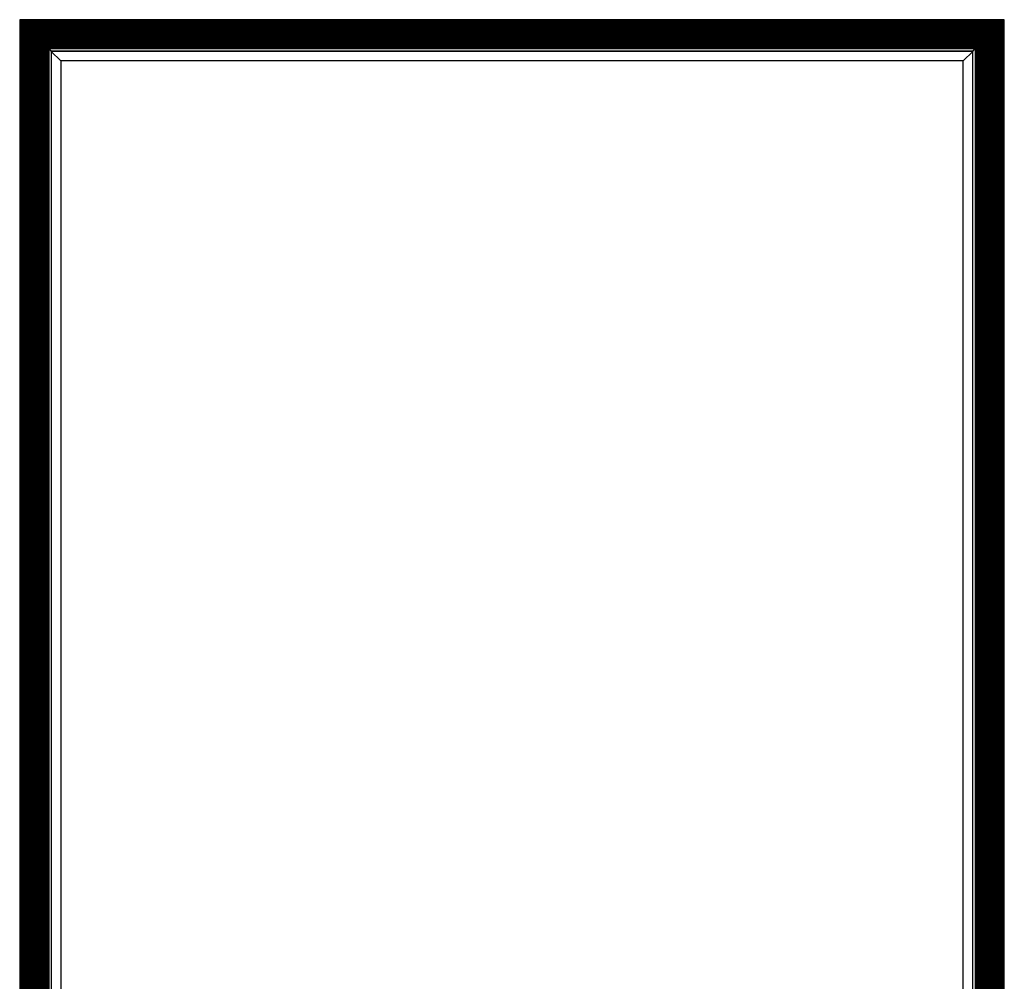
# Model space of a CAD drawing. Header units: millimetres. Extents: x 157 to 977, y 245 to 1049.
# Tile 6 of 9: x 511 to 710, y 469 to 664. Entities that reach past the tile are written whole.
import ezdxf

# ---------------------------------------------------------------- set-up
doc = ezdxf.new("R2010")
doc.units = ezdxf.units.MM

msp = doc.modelspace()

# ---------------------------------------------------------------- linework, layer by layer
at = {"color": 7, "linetype": 'Continuous', "lineweight": 25}
for p, q in [((710.32, 663.58), (511.12, 663.58)), ((511.12, 663.58), (511.12, 663.57)), ((710.32, 663.57), (511.12, 663.57)), ((511.12, 663.57), (511.29, 663.4)), ((511.12, 663.57), (511.12, 245.17)), ((511.13, 663.57), (511.13, 245.17)), ((710.15, 663.4), (511.29, 663.4)), ((511.29, 663.4), (511.35, 663.35)), ((511.3, 663.4), (511.3, 245.17)), ((710.15, 663.4), (710.32, 663.57)), ((710.32, 663.58), (710.32, 663.57)), ((710.32, 663.57), (710.32, 663.58)), ((710.32, 663.57), (710.32, 663.58)), ((710.32, 245.17), (710.32, 663.57)), ((710.32, 245.17), (710.32, 663.57)), ((511.37, 663.33), (511.37, 245.17)), ((511.37, 663.33), (511.43, 663.27)), ((511.43, 663.27), (511.43, 245.17)), ((709.95, 663.2), (511.49, 663.2)), ((511.49, 663.2), (511.55, 663.14)), ((511.5, 663.2), (511.5, 245.17)), ((709.89, 663.14), (511.55, 663.14)), ((511.56, 663.14), (511.56, 245.17)), ((511.63, 663.07), (511.63, 245.17)), ((511.63, 663.07), (511.69, 663.01)), ((511.69, 663.01), (511.69, 245.17)), ((709.69, 662.94), (511.75, 662.94)), ((511.75, 662.94), (511.81, 662.88)), ((511.76, 662.94), (511.76, 245.17)), ((709.63, 662.88), (511.81, 662.88)), ((511.82, 662.88), (511.82, 245.17)), ((511.89, 662.81), (511.89, 245.17)), ((511.89, 662.81), (511.95, 662.75)), ((511.95, 662.75), (511.95, 245.17)), ((709.43, 662.68), (512.01, 662.68)), ((512.01, 662.68), (512.07, 662.62)), ((512.02, 662.68), (512.02, 245.17)), ((709.37, 662.62), (512.07, 662.62)), ((512.08, 662.62), (512.08, 245.17)), ((512.15, 662.55), (512.15, 245.17)), ((512.15, 662.55), (512.21, 662.49)), ((512.21, 662.49), (512.21, 245.17)), ((709.17, 662.42), (512.27, 662.42)), ((512.27, 662.42), (512.33, 662.36)), ((512.28, 662.42), (512.28, 245.17)), ((709.11, 662.36), (512.33, 662.36)), ((512.33, 662.36), (512.39, 662.31)), ((512.34, 662.36), (512.34, 245.17)), ((512.41, 662.29), (512.41, 245.17)), ((512.41, 662.29), (512.47, 662.23)), ((512.47, 662.23), (512.47, 245.17)), ((708.91, 662.16), (512.53, 662.16)), ((512.53, 662.16), (512.59, 662.1)), ((512.54, 662.16), (512.54, 245.17)), ((708.85, 662.1), (512.59, 662.1)), ((512.6, 662.1), (512.6, 245.17)), ((512.67, 662.03), (512.67, 245.17)), ((512.67, 662.03), (512.73, 661.97)), ((512.73, 661.97), (512.73, 245.17)), ((708.65, 661.9), (512.79, 661.9)), ((512.79, 661.9), (512.85, 661.84)), ((512.8, 661.9), (512.8, 245.17)), ((708.59, 661.84), (512.85, 661.84)), ((512.86, 661.84), (512.86, 245.17)), ((512.93, 661.77), (512.93, 245.17)), ((512.93, 661.77), (512.99, 661.71)), ((512.99, 661.71), (512.99, 245.17)), ((708.39, 661.64), (513.05, 661.64)), ((513.05, 661.64), (513.11, 661.58)), ((513.06, 661.64), (513.06, 245.17)), ((708.33, 661.58), (513.11, 661.58)), ((513.12, 661.58), (513.12, 245.17)), ((513.19, 661.51), (513.19, 245.17)), ((513.19, 661.51), (513.25, 661.45)), ((513.25, 661.45), (513.25, 245.17)), ((708.13, 661.38), (513.31, 661.38)), ((513.31, 661.38), (513.37, 661.32)), ((513.32, 661.38), (513.32, 245.17)), ((708.07, 661.32), (708.13, 661.38)), ((708.33, 661.58), (708.39, 661.64)), ((708.59, 661.84), (708.65, 661.9)), ((708.85, 662.1), (708.91, 662.16)), ((709.11, 662.36), (709.17, 662.42)), ((709.31, 662.56), (709.37, 662.62)), ((709.37, 662.62), (709.43, 662.68)), ((709.63, 662.88), (709.69, 662.94)), ((709.89, 663.14), (709.95, 663.2)), ((708.07, 661.32), (513.37, 661.32)), ((513.43, 661.27), (513.37, 661.32)), ((513.38, 661.32), (513.38, 245.17)), ((513.45, 661.25), (513.45, 245.17)), ((513.45, 661.25), (513.51, 661.19)), ((513.51, 661.19), (513.51, 245.17)), ((707.87, 661.12), (513.57, 661.12)), ((513.57, 661.12), (513.63, 661.06)), ((513.58, 661.12), (513.58, 245.17)), ((707.81, 661.06), (513.63, 661.06)), ((513.69, 661.01), (513.63, 661.06)), ((513.64, 661.06), (513.64, 245.17)), ((513.71, 660.99), (513.71, 245.17)), ((513.71, 660.99), (513.77, 660.93)), ((513.77, 660.93), (513.77, 245.17)), ((707.61, 660.86), (513.83, 660.86)), ((513.83, 660.86), (513.89, 660.8)), ((513.84, 660.86), (513.84, 245.17)), ((707.55, 660.8), (513.89, 660.8)), ((513.9, 660.8), (513.9, 245.17)), ((513.97, 660.73), (513.97, 245.17)), ((513.97, 660.73), (514.03, 660.67)), ((514.03, 660.67), (514.03, 245.17)), ((707.35, 660.6), (514.09, 660.6)), ((514.09, 660.6), (514.15, 660.54)), ((514.1, 660.6), (514.1, 245.17)), ((707.29, 660.54), (514.15, 660.54)), ((514.16, 660.54), (514.16, 245.17)), ((514.23, 660.47), (514.23, 245.17)), ((514.23, 660.47), (514.29, 660.41)), ((514.29, 660.41), (514.29, 245.17)), ((707.09, 660.34), (514.35, 660.34)), ((514.35, 660.34), (514.41, 660.28)), ((514.36, 660.34), (514.36, 245.17)), ((707.03, 660.28), (514.41, 660.28)), ((514.42, 660.28), (514.42, 245.17)), ((514.49, 660.21), (514.49, 245.17)), ((514.49, 660.21), (514.55, 660.15)), ((514.55, 660.15), (514.55, 245.17)), ((706.83, 660.08), (514.61, 660.08)), ((514.61, 660.08), (514.67, 660.02)), ((514.62, 660.08), (514.62, 245.17)), ((706.77, 660.02), (514.67, 660.02)), ((514.67, 660.02), (514.73, 659.97)), ((514.68, 660.02), (514.68, 245.17)), ((514.75, 659.95), (514.75, 245.17)), ((514.75, 659.95), (514.81, 659.89)), ((514.81, 659.89), (514.81, 245.17)), ((706.57, 659.82), (514.87, 659.82)), ((514.87, 659.82), (514.93, 659.76)), ((514.88, 659.82), (514.88, 245.17)), ((706.51, 659.76), (514.93, 659.76)), ((514.94, 659.76), (514.94, 245.17)), ((515.01, 659.69), (515.01, 245.17)), ((515.01, 659.69), (515.07, 659.63)), ((515.07, 659.63), (515.07, 245.17)), ((706.31, 659.56), (515.13, 659.56)), ((515.13, 659.56), (515.19, 659.5)), ((515.14, 659.56), (515.14, 245.17)), ((706.25, 659.5), (515.19, 659.5)), ((515.19, 659.5), (515.25, 659.45)), ((515.2, 659.5), (515.2, 245.17)), ((515.27, 659.43), (515.27, 245.17)), ((515.27, 659.43), (515.33, 659.37)), ((515.33, 659.37), (515.33, 245.17)), ((706.25, 659.5), (706.31, 659.56)), ((706.51, 659.76), (706.57, 659.82)), ((706.77, 660.02), (706.83, 660.08)), ((707.03, 660.28), (707.09, 660.34)), ((707.29, 660.54), (707.35, 660.6)), ((707.55, 660.8), (707.61, 660.86)), ((707.81, 661.06), (707.87, 661.12)), ((706.05, 659.3), (515.39, 659.3)), ((515.39, 659.3), (515.45, 659.24)), ((515.4, 659.3), (515.4, 245.17)), ((705.99, 659.24), (515.45, 659.24)), ((515.46, 659.24), (515.46, 245.17)), ((515.53, 659.17), (515.51, 659.19)), ((515.53, 659.17), (515.53, 245.17)), ((515.53, 659.17), (515.59, 659.11)), ((515.59, 659.11), (515.59, 245.17)), ((705.79, 659.04), (515.65, 659.04)), ((515.65, 659.04), (515.71, 658.98)), ((515.66, 659.04), (515.66, 245.17)), ((705.73, 658.98), (515.71, 658.98)), ((515.71, 658.98), (515.76, 658.93)), ((515.72, 658.98), (515.72, 245.17)), ((515.79, 658.91), (515.79, 245.17)), ((515.79, 658.91), (515.85, 658.85)), ((515.85, 658.85), (515.85, 245.17)), ((705.53, 658.78), (515.91, 658.78)), ((515.91, 658.78), (515.97, 658.72)), ((515.92, 658.78), (515.92, 245.17)), ((705.47, 658.72), (515.97, 658.72)), ((515.98, 658.72), (515.98, 245.17)), ((516.03, 658.67), (516.05, 658.65)), ((516.05, 658.65), (516.05, 245.17)), ((516.05, 658.65), (516.11, 658.59)), ((516.11, 658.59), (516.11, 245.17)), ((705.27, 658.52), (516.17, 658.52)), ((516.17, 658.52), (516.23, 658.46)), ((516.18, 658.52), (516.18, 245.17)), ((705.21, 658.46), (516.23, 658.46)), ((516.24, 658.46), (516.24, 245.17)), ((516.31, 658.39), (516.31, 245.17)), ((516.31, 658.39), (516.37, 658.33)), ((516.37, 658.33), (516.37, 245.17)), ((705.01, 658.26), (516.43, 658.26)), ((516.43, 658.26), (516.49, 658.2)), ((516.44, 658.26), (516.44, 245.17)), ((704.95, 658.2), (516.49, 658.2)), ((516.5, 658.2), (516.5, 245.17)), ((516.57, 658.13), (516.57, 245.17)), ((516.57, 658.13), (516.63, 658.07)), ((516.63, 658.07), (516.63, 245.17)), ((704.75, 658), (516.69, 658)), ((516.69, 658), (516.75, 657.94)), ((516.7, 658), (516.7, 245.17)), ((704.69, 657.94), (516.75, 657.94)), ((516.76, 657.94), (516.76, 245.17)), ((516.83, 657.87), (516.83, 245.17)), ((516.83, 657.87), (516.89, 657.81)), ((516.89, 657.81), (516.89, 245.17)), ((704.5, 657.75), (516.94, 657.75)), ((516.95, 657.75), (516.95, 245.17)), ((517.48, 657.22), (516.98, 657.71)), ((704.46, 657.71), (516.98, 657.71)), ((516.99, 657.71), (516.99, 245.17)), ((704.46, 657.71), (703.97, 657.22)), ((704.5, 245.17), (704.5, 657.75)), ((704.5, 657.75), (704.5, 657.75)), ((704.69, 657.94), (704.75, 658)), ((704.95, 658.2), (705.01, 658.26)), ((705.21, 658.46), (705.27, 658.52)), ((705.47, 658.72), (705.53, 658.78)), ((705.73, 658.98), (705.67, 658.92)), ((705.73, 658.98), (705.79, 659.04)), ((705.99, 659.24), (706.05, 659.3)), ((703.97, 657.22), (517.48, 657.22)), ((517.48, 657.21), (517.48, 245.17)), ((703.92, 657.18), (517.52, 657.18)), ((517.52, 657.17), (519.42, 655.27)), ((517.52, 657.17), (517.52, 245.17)), ((517.52, 657.17), (517.52, 245.17)), ((517.52, 657.17), (517.52, 657.17)), ((702.02, 655.27), (703.92, 657.17)), ((703.92, 245.17), (703.92, 657.18)), ((702.02, 655.27), (519.42, 655.27)), ((519.42, 655.27), (519.42, 245.17)), ((701.98, 655.24), (519.46, 655.24)), ((519.46, 655.23), (519.46, 245.17)), ((519.46, 655.23), (519.46, 245.17)), ((701.98, 245.17), (701.98, 655.24)), ((703.92, 627.17), (703.92, 629.57)), ((703.92, 609.97), (703.92, 627.17)), ((703.92, 607.57), (703.92, 609.97))]:
    msp.add_line(p, q, dxfattribs=at)
at = {"color": 8, "linetype": 'Continuous', "lineweight": 25}
for p, q in [((710.15, 245.17), (710.15, 663.4)), ((710.32, 245.17), (710.32, 663.57)), ((710.08, 663.33), (511.36, 663.33)), ((710.02, 663.27), (511.42, 663.27)), ((709.82, 663.07), (511.62, 663.07)), ((709.76, 663.01), (511.68, 663.01)), ((709.56, 662.81), (511.88, 662.81)), ((709.5, 662.75), (511.94, 662.75)), ((709.3, 662.55), (512.14, 662.55)), ((709.24, 662.49), (512.2, 662.49)), ((709.04, 662.29), (512.4, 662.29)), ((708.98, 662.23), (512.46, 662.23)), ((708.78, 662.03), (512.66, 662.03)), ((708.72, 661.97), (512.72, 661.97)), ((708.52, 661.77), (512.92, 661.77)), ((708.46, 661.71), (512.98, 661.71)), ((708.26, 661.51), (513.18, 661.51)), ((708.2, 661.45), (513.24, 661.45)), ((708.13, 245.17), (708.13, 661.38)), ((708.2, 245.17), (708.2, 661.45)), ((708.26, 245.17), (708.26, 661.51)), ((708.33, 245.17), (708.33, 661.58)), ((708.39, 245.17), (708.39, 661.64)), ((708.46, 245.17), (708.46, 661.71)), ((708.52, 245.17), (708.52, 661.77)), ((708.59, 245.17), (708.59, 661.84)), ((708.65, 245.17), (708.65, 661.9)), ((708.72, 245.17), (708.72, 661.97)), ((708.78, 245.17), (708.78, 662.03)), ((708.85, 245.17), (708.85, 662.1)), ((708.91, 245.17), (708.91, 662.16)), ((708.98, 245.17), (708.98, 662.23)), ((709.04, 245.17), (709.04, 662.29)), ((709.11, 245.17), (709.11, 662.36)), ((709.17, 245.17), (709.17, 662.42)), ((709.24, 245.17), (709.24, 662.49)), ((709.3, 245.17), (709.3, 662.55)), ((709.37, 245.17), (709.37, 662.62)), ((709.43, 245.17), (709.43, 662.68)), ((709.5, 245.17), (709.5, 662.75)), ((709.56, 245.17), (709.56, 662.81)), ((709.63, 245.17), (709.63, 662.88)), ((709.69, 245.17), (709.69, 662.94)), ((709.76, 245.17), (709.76, 663.01)), ((709.82, 245.17), (709.82, 663.07)), ((709.89, 245.17), (709.89, 663.14)), ((709.95, 245.17), (709.95, 663.2)), ((710.02, 245.17), (710.02, 663.27)), ((710.08, 245.17), (710.08, 663.33)), ((708, 661.25), (513.44, 661.25)), ((707.94, 661.19), (513.5, 661.19)), ((707.74, 660.99), (513.7, 660.99)), ((707.68, 660.93), (513.76, 660.93)), ((707.48, 660.73), (513.96, 660.73)), ((707.42, 660.67), (514.02, 660.67)), ((707.22, 660.47), (514.22, 660.47)), ((707.16, 660.41), (514.28, 660.41)), ((706.96, 660.21), (514.48, 660.21)), ((706.9, 660.15), (514.54, 660.15)), ((706.7, 659.95), (514.74, 659.95)), ((706.64, 659.89), (514.8, 659.89)), ((706.44, 659.69), (515, 659.69)), ((706.38, 659.63), (515.06, 659.63)), ((706.18, 659.43), (515.26, 659.43)), ((706.12, 659.37), (515.32, 659.37)), ((706.12, 245.17), (706.12, 659.37)), ((706.18, 245.17), (706.18, 659.43)), ((706.25, 245.17), (706.25, 659.5)), ((706.31, 245.17), (706.31, 659.56)), ((706.38, 245.17), (706.38, 659.63)), ((706.44, 245.17), (706.44, 659.69)), ((706.51, 245.17), (706.51, 659.76)), ((706.57, 245.17), (706.57, 659.82)), ((706.64, 245.17), (706.64, 659.89)), ((706.7, 245.17), (706.7, 659.95)), ((706.77, 245.17), (706.77, 660.02)), ((706.83, 245.17), (706.83, 660.08)), ((706.9, 245.17), (706.9, 660.15)), ((706.96, 245.17), (706.96, 660.21)), ((707.03, 245.17), (707.03, 660.28)), ((707.09, 245.17), (707.09, 660.34)), ((707.16, 245.17), (707.16, 660.41)), ((707.22, 245.17), (707.22, 660.47)), ((707.29, 245.17), (707.29, 660.54)), ((707.35, 245.17), (707.35, 660.6)), ((707.42, 245.17), (707.42, 660.67)), ((707.48, 245.17), (707.48, 660.73)), ((707.55, 245.17), (707.55, 660.8)), ((707.61, 245.17), (707.61, 660.86)), ((707.68, 245.17), (707.68, 660.93)), ((707.74, 245.17), (707.74, 660.99)), ((707.81, 245.17), (707.81, 661.06)), ((707.87, 245.17), (707.87, 661.12)), ((707.94, 245.17), (707.94, 661.19)), ((708, 245.17), (708, 661.25)), ((708.07, 245.17), (708.07, 661.32)), ((705.92, 659.17), (515.52, 659.17)), ((705.86, 659.11), (515.58, 659.11)), ((705.66, 658.91), (515.78, 658.91)), ((705.6, 658.85), (515.84, 658.85)), ((705.4, 658.65), (516.04, 658.65)), ((705.34, 658.59), (516.1, 658.59)), ((705.14, 658.39), (516.3, 658.39)), ((705.08, 658.33), (516.36, 658.33)), ((704.88, 658.13), (516.56, 658.13)), ((704.82, 658.07), (516.62, 658.07)), ((704.62, 657.87), (516.82, 657.87)), ((704.56, 657.81), (516.88, 657.81)), ((704.46, 245.17), (704.46, 657.71)), ((704.56, 245.17), (704.56, 657.81)), ((704.62, 245.17), (704.62, 657.87)), ((704.69, 245.17), (704.69, 657.94)), ((704.75, 245.17), (704.75, 658)), ((704.82, 245.17), (704.82, 658.07)), ((704.88, 245.17), (704.88, 658.13)), ((704.95, 245.17), (704.95, 658.2)), ((705.01, 245.17), (705.01, 658.26)), ((705.08, 245.17), (705.08, 658.33)), ((705.14, 245.17), (705.14, 658.39)), ((705.21, 245.17), (705.21, 658.46)), ((705.27, 245.17), (705.27, 658.52)), ((705.34, 245.17), (705.34, 658.59)), ((705.4, 245.17), (705.4, 658.65)), ((705.47, 245.17), (705.47, 658.72)), ((705.53, 245.17), (705.53, 658.78)), ((705.6, 245.17), (705.6, 658.85)), ((705.66, 245.17), (705.66, 658.91)), ((705.73, 245.17), (705.73, 658.98)), ((705.79, 245.17), (705.79, 659.04)), ((705.86, 245.17), (705.86, 659.11)), ((705.92, 245.17), (705.92, 659.17)), ((705.99, 245.17), (705.99, 659.24)), ((706.05, 245.17), (706.05, 659.3)), ((703.92, 657.18), (517.52, 657.18)), ((703.96, 245.17), (703.96, 657.21)), ((701.98, 655.24), (519.46, 655.24)), ((702.02, 245.17), (702.02, 655.27))]:
    msp.add_line(p, q, dxfattribs=at)
at = {"color": 7, "linetype": 'Continuous', "lineweight": 25, "flags": 128}
for points in [[(710.09, 663.34), (710.09, 663.34), (710.1, 663.35), (710.11, 663.36), (710.12, 663.37), (710.12, 663.37), (710.13, 663.38), (710.14, 663.39), (710.14, 663.39), (710.15, 663.4), (710.15, 663.4)], [(511.55, 663.14), (511.56, 663.14), (511.56, 663.13), (511.57, 663.13), (511.57, 663.12), (511.58, 663.11), (511.59, 663.11), (511.59, 663.1), (511.6, 663.09), (511.61, 663.09)], [(512.74, 661.95), (512.74, 661.95), (512.75, 661.94), (512.76, 661.94), (512.76, 661.93), (512.77, 661.92), (512.78, 661.91), (512.78, 661.91), (512.79, 661.9), (512.79, 661.9)], [(512.85, 661.84), (512.86, 661.84), (512.86, 661.83), (512.87, 661.83), (512.87, 661.82), (512.88, 661.81), (512.89, 661.81), (512.89, 661.8), (512.9, 661.79), (512.91, 661.79)], [(513, 661.69), (513, 661.69), (513.01, 661.68), (513.02, 661.68), (513.02, 661.67), (513.03, 661.66), (513.04, 661.65), (513.04, 661.65), (513.05, 661.64), (513.05, 661.64)], [(513.26, 661.43), (513.26, 661.43), (513.27, 661.42), (513.28, 661.42), (513.28, 661.41), (513.29, 661.4), (513.3, 661.39), (513.3, 661.39), (513.31, 661.38), (513.31, 661.38)], [(708.27, 661.52), (708.27, 661.52), (708.28, 661.53), (708.29, 661.54), (708.3, 661.55), (708.3, 661.55), (708.31, 661.56), (708.32, 661.57), (708.32, 661.57), (708.33, 661.58), (708.33, 661.58)], [(708.53, 661.78), (708.53, 661.78), (708.54, 661.79), (708.55, 661.8), (708.56, 661.81), (708.56, 661.81), (708.57, 661.82), (708.58, 661.83), (708.58, 661.83), (708.59, 661.84), (708.59, 661.84)], [(708.65, 661.9), (708.65, 661.9), (708.66, 661.91), (708.66, 661.91), (708.67, 661.92), (708.68, 661.93), (708.69, 661.94), (708.69, 661.94), (708.7, 661.95), (708.71, 661.96), (708.71, 661.96)], [(708.91, 662.16), (708.91, 662.16), (708.92, 662.17), (708.92, 662.17), (708.93, 662.18), (708.94, 662.19), (708.95, 662.2), (708.95, 662.2), (708.96, 662.21), (708.97, 662.22), (708.97, 662.22)], [(709.17, 662.42), (709.17, 662.42), (709.18, 662.43), (709.18, 662.43), (709.19, 662.44), (709.2, 662.45), (709.21, 662.46), (709.21, 662.46), (709.22, 662.47), (709.23, 662.48), (709.23, 662.48)], [(709.57, 662.82), (709.57, 662.82), (709.58, 662.83), (709.59, 662.84), (709.6, 662.85), (709.6, 662.85), (709.61, 662.86), (709.62, 662.87), (709.62, 662.87), (709.63, 662.88), (709.63, 662.88)], [(709.82, 663.07), (709.82, 663.07), (709.83, 663.08), (709.83, 663.08), (709.84, 663.09), (709.85, 663.1), (709.86, 663.11), (709.86, 663.11), (709.87, 663.12), (709.88, 663.13), (709.88, 663.13), (709.89, 663.14), (709.89, 663.14)], [(709.95, 663.2), (709.95, 663.2), (709.96, 663.21), (709.96, 663.21), (709.97, 663.22), (709.98, 663.23), (709.99, 663.24), (709.99, 663.24), (710, 663.25), (710.01, 663.26), (710.01, 663.26)], [(513.78, 660.91), (513.78, 660.91), (513.79, 660.9), (513.8, 660.9), (513.8, 660.89), (513.81, 660.88), (513.82, 660.87), (513.82, 660.87), (513.83, 660.86), (513.83, 660.86)], [(513.89, 660.8), (513.9, 660.8), (513.9, 660.79), (513.91, 660.79), (513.91, 660.78), (513.92, 660.77), (513.93, 660.77), (513.93, 660.76), (513.94, 660.75), (513.95, 660.75)], [(514.3, 660.39), (514.3, 660.39), (514.31, 660.38), (514.32, 660.38), (514.32, 660.37), (514.33, 660.36), (514.34, 660.35), (514.34, 660.35), (514.35, 660.34), (514.35, 660.34)], [(514.41, 660.28), (514.42, 660.28), (514.42, 660.27), (514.43, 660.27), (514.43, 660.26), (514.44, 660.25), (514.45, 660.25), (514.45, 660.24), (514.46, 660.23), (514.47, 660.23)], [(514.56, 660.13), (514.56, 660.13), (514.57, 660.12), (514.58, 660.12), (514.58, 660.11), (514.59, 660.1), (514.6, 660.09), (514.6, 660.09), (514.61, 660.08), (514.61, 660.08)], [(515.08, 659.61), (515.08, 659.61), (515.09, 659.6), (515.1, 659.6), (515.1, 659.59), (515.11, 659.58), (515.12, 659.57), (515.12, 659.57), (515.13, 659.56), (515.13, 659.56)], [(706.31, 659.56), (706.31, 659.56), (706.32, 659.57), (706.32, 659.57), (706.33, 659.58), (706.34, 659.59), (706.35, 659.6), (706.35, 659.6), (706.36, 659.61), (706.37, 659.62), (706.37, 659.62)], [(706.71, 659.96), (706.71, 659.96), (706.72, 659.97), (706.73, 659.98), (706.74, 659.99), (706.74, 659.99), (706.75, 660), (706.76, 660.01), (706.76, 660.01), (706.77, 660.02), (706.77, 660.02)], [(706.97, 660.22), (706.97, 660.22), (706.98, 660.23), (706.99, 660.24), (707, 660.25), (707, 660.25), (707.01, 660.26), (707.02, 660.27), (707.02, 660.27), (707.03, 660.28), (707.03, 660.28)], [(707.61, 660.86), (707.61, 660.86), (707.62, 660.87), (707.62, 660.87), (707.63, 660.88), (707.64, 660.89), (707.65, 660.9), (707.65, 660.9), (707.66, 660.91), (707.67, 660.92), (707.67, 660.92)], [(708.01, 661.26), (708.01, 661.26), (708.02, 661.27), (708.03, 661.28), (708.04, 661.29), (708.04, 661.29), (708.05, 661.3), (708.06, 661.31), (708.06, 661.31), (708.07, 661.32), (708.07, 661.32)], [(515.6, 659.09), (515.6, 659.09), (515.61, 659.08), (515.62, 659.08), (515.62, 659.07), (515.63, 659.06), (515.64, 659.05), (515.64, 659.05), (515.65, 659.04), (515.65, 659.04)], [(515.76, 658.93), (515.77, 658.93), (515.77, 658.92), (515.78, 658.91), (515.78, 658.91), (515.79, 658.91)], [(515.86, 658.83), (515.86, 658.83), (515.87, 658.82), (515.88, 658.82), (515.88, 658.81), (515.89, 658.8), (515.9, 658.79), (515.9, 658.79), (515.91, 658.78), (515.91, 658.78)], [(516.11, 658.59), (516.11, 658.58), (516.11, 658.58), (516.12, 658.58)], [(516.38, 658.31), (516.39, 658.3), (516.4, 658.3), (516.4, 658.29), (516.41, 658.28), (516.42, 658.27), (516.42, 658.27), (516.43, 658.26), (516.43, 658.26)], [(516.63, 658.07), (516.63, 658.06), (516.63, 658.06), (516.64, 658.05), (516.64, 658.05)], [(516.89, 657.81), (516.89, 657.8), (516.89, 657.8), (516.9, 657.79), (516.9, 657.79)], [(704.46, 657.71), (704.47, 657.72), (704.47, 657.72), (704.48, 657.73), (704.49, 657.74), (704.49, 657.74), (704.5, 657.75), (704.5, 657.75), (704.5, 657.75), (704.5, 657.75), (704.5, 657.75), (704.5, 657.75)], [(704.89, 658.14), (704.89, 658.14), (704.9, 658.15), (704.91, 658.16), (704.92, 658.17), (704.92, 658.17), (704.93, 658.18), (704.94, 658.19), (704.94, 658.19), (704.95, 658.2), (704.95, 658.2)], [(703.96, 657.22), (703.95, 657.21), (703.95, 657.2), (703.94, 657.19), (703.93, 657.19), (703.93, 657.18), (703.92, 657.18), (703.92, 657.18), (703.92, 657.18)], [(703.93, 657.18), (703.93, 657.18), (703.93, 657.18), (703.93, 657.18), (703.94, 657.19), (703.94, 657.19), (703.95, 657.2), (703.96, 657.21), (703.97, 657.22)]]:
    msp.add_lwpolyline(points, dxfattribs=at)
at = {"color": 7, "linetype": 'Continuous', "lineweight": 25}
for centre, radius, start, end in [((512.08, 664.06), 1.03, 224.1801, 225.7679), ((511.32, 663.14), 0.167, 41.1328, 48.7998), ((465.23, 616.98), 65.4, 44.9707, 45.0343), ((505.48, 656.93), 8.68, 44.9472, 45.1346), ((512.73, 664.04), 1.47, 224.617, 225.4857), ((474.86, 626.09), 52.14, 44.963, 45.0428), ((548.06, 699.08), 51.23, 224.9593, 225.0472), ((514.22, 665.16), 3.32, 224.7256, 225.2171), ((512.46, 663.24), 0.714, 224.0653, 225.8605), ((483.13, 633.84), 40.81, 44.9524, 45.0543), ((536.32, 686.82), 34.26, 224.9381, 225.0696), ((507.35, 657.76), 6.77, 44.9175, 45.1579), ((514.72, 664.99), 3.55, 224.8675, 225.2285), ((462.68, 612.92), 70.07, 44.9477, 45.007), ((514.28, 664.17), 2.66, 224.6614, 225.2749), ((511.7, 661.44), 1.1, 44.4622, 45.6296), ((507.12, 656.8), 7.62, 44.7317, 45.2774), ((519.4, 668.86), 9.59, 224.7697, 225.2395), ((512.09, 661.47), 0.801, 43.9494, 45.9848), ((513.38, 662.6), 0.909, 224.2532, 225.6632), ((505.4, 654.25), 10.64, 44.9575, 45.1105), ((514.37, 663.07), 1.94, 224.7136, 225.3729), ((480.99, 629.4), 45.47, 44.9562, 45.0553), ((511.92, 660.26), 1.78, 44.5063, 45.4236), ((514.78, 662.96), 2.15, 224.6577, 225.2532), ((657.19, 712.36), 72.07, 314.9791, 315.0444), ((684.67, 685.42), 33.59, 314.9182, 315.0583), ((673.21, 697.69), 50.37, 314.933, 315.0479), ((687.29, 684.12), 30.82, 314.9289, 315.093), ((658.49, 713.66), 72.07, 314.9791, 315.0444), ((685.97, 686.72), 33.59, 314.9182, 315.0583), ((506.35, 654.16), 10.03, 44.9507, 45.113), ((516.53, 664.2), 4.26, 224.8905, 225.1906), ((505.58, 653.18), 11.27, 44.7951, 45.1642), ((514.41, 661.7), 1, 224.1485, 225.7772), ((515.76, 662.9), 2.81, 224.723, 225.1799), ((509.41, 656.18), 6.44, 44.9023, 45.1551), ((517.3, 663.93), 4.62, 224.8965, 225.1737), ((549.49, 696.02), 50.07, 224.9393, 225.0224), ((529.55, 675.87), 21.72, 224.8794, 225.0869), ((502.38, 648.62), 16.75, 44.9791, 45.0762), ((516.3, 662.41), 2.84, 224.8081, 225.2594), ((512.29, 658.03), 3.09, 44.6948, 45.2224), ((516.52, 662.11), 2.78, 224.7159, 225.1762), ((503.91, 649.12), 15.31, 44.9724, 45.0786), ((518.56, 663.63), 5.31, 224.9105, 225.1517), ((516.2, 661.2), 1.91, 223.8944, 226.0707), ((506.17, 650.95), 12.42, 44.8032, 45.1661), ((498.26, 642.94), 23.68, 44.989, 45.0577), ((518.14, 662.68), 4.33, 224.7953, 225.0913), ((496.97, 641.13), 25.88, 44.9909, 45.0538), ((519.51, 663.54), 5.91, 224.9201, 225.1367), ((729.86, 635.56), 33.63, 134.9417, 135.0818), ((727.98, 637.71), 30.77, 134.9069, 135.0712), ((684.69, 681.52), 30.82, 314.9289, 315.093), ((679.32, 687.11), 38.56, 314.9507, 315.0728), ((686.9, 680.06), 28.22, 314.9283, 315.0952), ((683.37, 684.12), 33.59, 314.9182, 315.0583), ((685.47, 682.3), 30.82, 314.9289, 315.093), ((731.16, 636.86), 33.63, 134.9417, 135.0818), ((729.28, 639.01), 30.77, 134.9069, 135.0712), ((685.99, 682.82), 30.82, 314.9289, 315.093), ((727.84, 641.21), 28.2, 134.9283, 135.0952), ((538.06, 682.01), 32.08, 224.9185, 225.0482), ((517.36, 661.09), 2.66, 224.1367, 225.8334), ((518.84, 662.35), 4.6, 224.8879, 225.1662), ((519.14, 662.12), 4.65, 224.8001, 225.0757), ((564.31, 707.02), 68.33, 224.9778, 225.0437), ((564.39, 706.77), 68.21, 224.9602, 225.0216), ((491.42, 633.6), 35.13, 44.9224, 45.0507), ((532.05, 674.15), 22.28, 224.9816, 225.0546), ((513.05, 655), 4.7, 44.8284, 45.1409), ((550.32, 691.99), 47.81, 224.9648, 225.059), ((522.25, 663.83), 8.05, 224.9148, 225.1171), ((535, 676.35), 25.92, 224.9056, 225.0661), ((501.13, 642.27), 22.13, 44.8859, 45.0896), ((517.57, 658.63), 1.07, 224.2531, 225.7766), ((498.45, 639.28), 26.13, 44.9504, 45.0896), ((533.09, 673.86), 22.81, 224.9241, 225.0663), ((694.41, 667.79), 14.23, 314.8946, 315.1224), ((706.12, 656.18), 2.26, 134.0525, 135.9078), ((682.87, 679.7), 30.82, 314.9289, 315.093), ((650.22, 712.58), 77.15, 314.9754, 315.0364), ((681.29, 682.04), 33.59, 314.9182, 315.0583), ((683.39, 680.22), 30.82, 314.9289, 315.093), ((729.08, 634.78), 33.63, 134.9417, 135.0818), ((727.2, 636.92), 30.77, 134.9069, 135.0712), ((686.01, 678.35), 27.64, 314.9266, 315.0969), ((682.07, 682.82), 33.59, 314.9182, 315.0583), ((684.17, 681), 30.82, 314.9289, 315.093), ((519.07, 658.79), 2.24, 224.6188, 225.3383), ((514.9, 654.57), 3.69, 44.7423, 45.277), ((515.91, 651.74), 4.98, 44.8887, 45.1897), ((523.71, 659.51), 6.03, 224.8379, 225.1656), ((687.98, 669.29), 19.84, 314.9035, 315.0611)]:
    msp.add_arc(centre, radius, start, end, dxfattribs=at)

doc.saveas('drawing.dxf')
